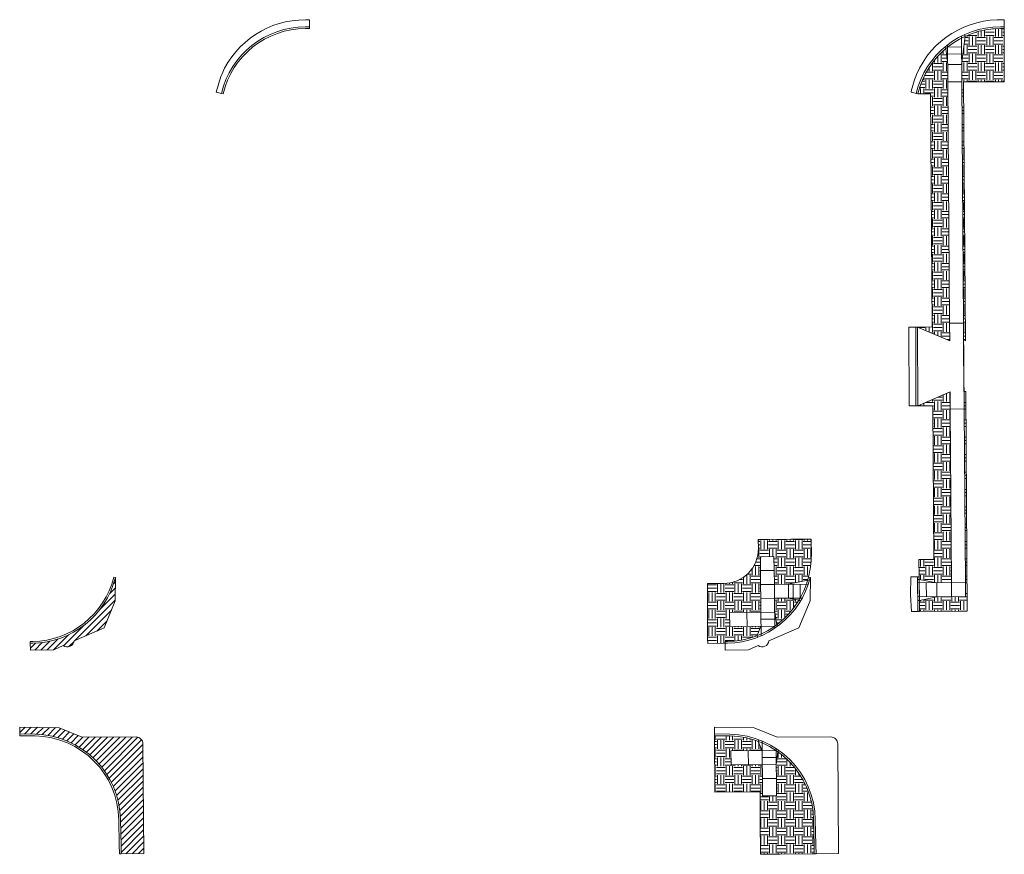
# Model space of a CAD drawing. Header units: feet. Extents: x 2273745 to 2275335, y 502459 to 502700.
# Tile 2 of 2: x 2275052 to 2275335, y 502459 to 502700. Entities that reach past the tile are written whole.
import ezdxf

# ---------------------------------------------------------------- set-up
doc = ezdxf.new("R2010")
doc.units = ezdxf.units.FT
doc.header["$LTSCALE"] = 20
doc.header["$MEASUREMENT"] = 0
doc.layers.add('SC_Scratch2', color=7, linetype='Continuous', lineweight=15, plot=False)
doc.layers.add('SC_Scratch3', color=7, linetype='Continuous', lineweight=15, plot=False)
pattern_1 = [(45, (0, 0), (-0.8838834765, 0.8838834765), [])]

msp = doc.modelspace()

# ---------------------------------------------------------------- hatches: boundary and pattern name
at = {"layer": 'SC_Scratch2', "linetype": 'ByBlock'}
h = msp.add_hatch(dxfattribs=at)
h.set_pattern_fill('ANSI31', color=2, scale=10)
h.set_pattern_definition(pattern_1)
h.paths.add_polyline_path([(2275079.46, 502532.28), (2275079.56, 502538.98), (2275079.51, 502538.99, -0.338603), (2275055.71, 502520.11), (2275055, 502520.1), (2275055.04, 502518.1), (2275061.76, 502518.22), (2275064.52, 502519.42, 0.554768), (2275067.63, 502520.77), (2275076.28, 502524.53)])
h = msp.add_hatch(dxfattribs=at)
h.set_pattern_fill('ANSI31', color=2, scale=10)
h.set_pattern_definition(pattern_1)
h.paths.add_polyline_path([(2275087.45, 502491.16, 0.41217), (2275085.43, 502493.13), (2275069.98, 502493.08), (2275063.36, 502495.8), (2275052.01, 502496), (2275051.97, 502494), (2275056.41, 502493.92, -0.405442), (2275080.98, 502469.25), (2275081.14, 502462.09), (2275081.19, 502459.49), (2275087.67, 502459.63)])
at = {"layer": 'SC_Scratch3', "linetype": 'ByBlock'}
h = msp.add_hatch(dxfattribs=at)
h.set_pattern_fill('EARTH', color=256, scale=10)
h.paths.add_polyline_path([(2275323.63, 502681.6), (2275335.36, 502681.64), (2275335.36, 502696.99), (2275334.25, 502696.99, 0.106849), (2275324.14, 502694.77), (2275323.09, 502686.67), (2275323.13, 502681.67), (2275323.63, 502612.19), (2275323.67, 502607.19), (2275324.17, 502607.12)])
h = msp.add_hatch(dxfattribs=at)
h.set_pattern_fill('EARTH', color=256, scale=10)
h.paths.add_polyline_path([(2275319.13, 502681.65), (2275319.09, 502686.64), (2275318.59, 502691.27, 0.161067), (2275310.5, 502678.18), (2275314.15, 502678.18), (2275314.64, 502611.12), (2275310.42, 502611.09), (2275319.67, 502607.16), (2275319.63, 502612.16)])
h = msp.add_hatch(dxfattribs=at)
h.set_pattern_fill('EARTH', color=256, scale=10)
h.paths.add_polyline_path([(2275319.81, 502587.49), (2275319.77, 502592.49), (2275310.53, 502588.43), (2275314.8, 502588.46), (2275315.12, 502544.21), (2275310.75, 502544.21), (2275310.9, 502539.22), (2275310.91, 502538.45), (2275315.92, 502537.5), (2275320.17, 502537.54)])
h = msp.add_hatch(dxfattribs=at)
h.set_pattern_fill('EARTH', color=256, scale=10)
h.paths.add_polyline_path([(2275324.27, 502592.57), (2275323.77, 502592.52), (2275323.81, 502587.52), (2275324.17, 502537.58), (2275324.2, 502533.58), (2275315.96, 502533.5), (2275310.97, 502532.45), (2275311, 502529.22), (2275324.73, 502529.32)])
h = msp.add_hatch(dxfattribs=at)
h.set_pattern_fill('EARTH', color=256, scale=10)
h.paths.add_polyline_path([(2275279.81, 502550.09), (2275273.9, 502550.09), (2275264.58, 502550), (2275264.6, 502547.38, -0.415236), (2275254.63, 502537.31), (2275249.92, 502537.29), (2275249.98, 502521.31), (2275250.01, 502520.01), (2275255, 502520.1), (2275255, 502520.61, 0.096973), (2275264.26, 502522.31), (2275265.33, 502525), (2275256.34, 502524.92), (2275256.3, 502528.91), (2275265.3, 502529), (2275265.26, 502533), (2275265.22, 502537), (2275265.18, 502541), (2275265.24, 502545), (2275269.06, 502545.04), (2275269.18, 502541.04), (2275269.22, 502537.04), (2275273.22, 502537.08), (2275278.79, 502538.23, 0.00911), (2275279.03, 502539.09, 0.043255), (2275279.88, 502545.35)])
h = msp.add_hatch(dxfattribs=at)
h.set_pattern_fill('EARTH', color=256, scale=10)
h.paths.add_polyline_path([(2275276.29, 502532.51), (2275273.26, 502533.08), (2275269.26, 502533.04), (2275269.3, 502529.04), (2275269.87, 502525.43, 0.098438)], flags=17)
h = msp.add_hatch(dxfattribs=at)
h.set_pattern_fill('EARTH', color=256, scale=10)
h.paths.add_polyline_path([(2275265.72, 502485.2), (2275256.72, 502485.11), (2275256.68, 502489.11), (2275265.68, 502489.19), (2275264.55, 502491.88, 0.085279), (2275256.4, 502493.42), (2275251.96, 502493.5), (2275252.02, 502477.3), (2275265.1, 502477.35), (2275265.15, 502469.15), (2275265.23, 502459.38), (2275270.82, 502459.38), (2275280.69, 502459.48), (2275280.64, 502462.09), (2275280.48, 502469.24, 0.238909), (2275270.21, 502488.87), (2275269.72, 502485.23), (2275269.81, 502476.23), (2275265.81, 502476.2)])

# ---------------------------------------------------------------- linework, layer by layer
at = {"layer": 'SC_Scratch2', "linetype": 'ByBlock'}
for points in [[(2275135.38, 502697.49), (2275135.38, 502699.49), (2275134.25, 502699.49, 0.300378), (2275110.11, 502683.79, 0.027857), (2275108.55, 502678.65), (2275110.01, 502678.3)], [(2275135.38, 502697.49), (2275134.25, 502697.49, 0.346218), (2275110.01, 502678.3, 0.346218)], [(2275135.38, 502696.99), (2275134.25, 502696.99, 0.346218), (2275110.5, 502678.18, 0.346218)], [(2275055, 502520.6), (2275055.7, 502520.61, 0.338407), (2275079.03, 502539.09, 0.338407)], [(2275055, 502520.1), (2275055.71, 502520.11, 0.338603), (2275079.51, 502538.99, 0.338603)], [(2275079.51, 502538.99), (2275079.56, 502538.98), (2275079.46, 502532.28), (2275076.28, 502524.53), (2275067.63, 502520.77, -0.554768), (2275064.52, 502519.42), (2275061.76, 502518.22), (2275055.04, 502518.1), (2275055, 502520.1)], [(2275080.7, 502459.48), (2275087.67, 502459.63), (2275087.45, 502491.13, 0.414214), (2275085.45, 502493.13), (2275069.98, 502493.08), (2275063.36, 502495.8), (2275052.01, 502496), (2275051.96, 502493.58)], [(2275051.96, 502493.5), (2275056.4, 502493.42, -0.405442), (2275080.48, 502469.24), (2275080.64, 502462.09), (2275080.69, 502459.48)], [(2275051.97, 502494), (2275056.41, 502493.92, -0.405442), (2275080.98, 502469.25), (2275081.14, 502462.09), (2275081.19, 502459.49)]]:
    msp.add_lwpolyline(points, format="xyb", dxfattribs=at)
for points, elevation in [([(2275135.38, 502697.49), (2275135.36, 502696.99)], 1152.88), ([(2275055, 502520.1), (2275055, 502520.6)], 1155.31)]:
    msp.add_lwpolyline(points, dxfattribs=dict(at, elevation=elevation))
for points in [[(2275110.01, 502678.3), (2275110.5, 502678.18)], [(2275079.03, 502539.09), (2275079.51, 502538.99)], [(2275051.97, 502494), (2275051.96, 502493.5)], [(2275081.19, 502459.49), (2275080.69, 502459.48)]]:
    msp.add_lwpolyline(points, dxfattribs=at)
at = {"layer": 'SC_Scratch3', "elevation": 1154.83, "flags": 128}
msp.add_lwpolyline([(2275308.48, 502539.19), (2275308.38, 502534.03), (2275308.65, 502529.2), (2275311, 502529.22), (2275324.73, 502529.32), (2275324.27, 502592.57), (2275323.77, 502592.52), (2275323.67, 502607.19), (2275324.17, 502607.12), (2275323.63, 502681.6), (2275335.36, 502681.64), (2275335.36, 502696.99), (2275335.38, 502699.49, 0.311194), (2275310.11, 502683.79, 0.027857), (2275308.55, 502678.65), (2275310.5, 502678.18), (2275314.15, 502678.18), (2275314.64, 502611.12), (2275310.42, 502611.09), (2275307.87, 502611.08), (2275307.96, 502588.41), (2275310.53, 502588.43), (2275314.8, 502588.46), (2275315.12, 502544.21), (2275310.75, 502544.21), (2275310.9, 502539.22), (2275308.48, 502539.19)], format="xyb", dxfattribs=at)
at = {"layer": 'SC_Scratch3', "linetype": 'ByBlock'}
for points in [[(2275335.38, 502697.49), (2275334.25, 502697.49, 0.346218), (2275310.01, 502678.3, 0.346218)], [(2275335.38, 502696.99), (2275334.25, 502696.99, 0.346218), (2275310.5, 502678.18, 0.346218)], [(2275255, 502520.6), (2275255.7, 502520.61, 0.338407), (2275279.03, 502539.09, 0.338407)], [(2275255, 502520.1), (2275255.71, 502520.11, 0.338603), (2275279.51, 502538.99, 0.338603)], [(2275251.96, 502493.5), (2275256.4, 502493.42, -0.405442), (2275280.48, 502469.24), (2275280.64, 502462.09), (2275280.69, 502459.48)], [(2275251.97, 502494), (2275256.41, 502493.92, -0.405442), (2275280.98, 502469.25), (2275281.14, 502462.09), (2275281.19, 502459.49)]]:
    msp.add_lwpolyline(points, format="xyb", dxfattribs=at)
for points, elevation in [([(2275335.38, 502697.49), (2275335.36, 502696.99)], 1152.88), ([(2275310.42, 502611.09), (2275310.53, 502588.43)], 1154.56), ([(2275310.4, 502539.21), (2275310.9, 502539.22)], 1154.83), ([(2275310.4, 502539.21), (2275310.5, 502529.21)], 1154.83), ([(2275310.9, 502539.22), (2275311, 502529.22)], 1154.83), ([(2275310.96, 502533.45), (2275310.92, 502537.45)], 1154.83), ([(2275312.96, 502533.47), (2275312.92, 502537.47)], 1154.83), ([(2275315.96, 502533.5), (2275315.92, 502537.5)], 1154.83), ([(2275310.5, 502529.21), (2275311, 502529.22)], 1154.83), ([(2275270.16, 502525.02), (2275269.87, 502525.42), (2275269.3, 502529.04)], 1155.11), ([(2275264.44, 502521.85), (2275264.26, 502522.31), (2275265.33, 502525)], 1155.11), ([(2275255, 502520.1), (2275255, 502520.6)], 1155.31), ([(2275264.73, 502492.34), (2275264.55, 502491.88), (2275265.68, 502489.19)], 1155.11), ([(2275261.68, 502489.16), (2275261.72, 502485.16)], 1155.11), ([(2275270.5, 502489.27), (2275270.21, 502488.87), (2275269.72, 502485.23)], 1155.11)]:
    msp.add_lwpolyline(points, dxfattribs=dict(at, elevation=elevation))
for points in [[(2275323.03, 502694.79), (2275323.13, 502681.67)], [(2275323.93, 502695.22), (2275324.14, 502694.77), (2275323.09, 502686.67)], [(2275318.27, 502691.65), (2275318.59, 502691.27), (2275319.09, 502686.64)], [(2275319.05, 502692.28), (2275319.13, 502681.65)], [(2275319.06, 502691.64), (2275323.06, 502691.67)], [(2275319.07, 502689.64), (2275323.07, 502689.67)], [(2275319.09, 502686.64), (2275323.09, 502686.67)], [(2275319.13, 502681.65), (2275323.13, 502681.67)], [(2275319.13, 502681.65), (2275319.63, 502612.16)], [(2275323.13, 502681.67), (2275323.63, 502612.19)], [(2275310.01, 502678.3), (2275310.5, 502678.18)], [(2275309.96, 502588.42), (2275307.96, 502588.41), (2275307.87, 502611.08), (2275309.87, 502611.09)], [(2275309.87, 502611.09), (2275309.96, 502588.42)], [(2275319.81, 502587.49), (2275320.17, 502537.54)], [(2275323.81, 502587.52), (2275324.17, 502537.58)], [(2275265.22, 502537), (2275265.18, 502541), (2275265.24, 502545)], [(2275265.24, 502545), (2275269.06, 502545.04)], [(2275269.22, 502537.04), (2275269.18, 502541.04), (2275269.06, 502545.04)], [(2275265.18, 502541), (2275269.18, 502541.04)], [(2275279.27, 502538.09), (2275278.79, 502538.23), (2275273.22, 502537.08)], [(2275279.03, 502539.09), (2275279.51, 502538.99)], [(2275310.41, 502538.44), (2275310.91, 502538.45), (2275315.92, 502537.5)], [(2275265.22, 502537), (2275269.22, 502537.04)], [(2275265.26, 502533), (2275265.22, 502537)], [(2275278.97, 502537.14), (2275269.22, 502537.04)], [(2275269.22, 502537.04), (2275269.26, 502533.04)], [(2275273.22, 502537.08), (2275273.26, 502533.08)], [(2275274.64, 502533.09), (2275274.6, 502537.09)], [(2275276.64, 502533.11), (2275276.6, 502537.11)], [(2275310.42, 502537.44), (2275324.17, 502537.58)], [(2275320.17, 502537.54), (2275320.2, 502533.54)], [(2275324.17, 502537.58), (2275324.2, 502533.58)], [(2275265.36, 502522.23), (2275265.3, 502529), (2275265.26, 502533), (2275269.26, 502533.04), (2275269.34, 502524.44)], [(2275269.26, 502533.04), (2275277.21, 502533.12)], [(2275276.72, 502532.25), (2275276.29, 502532.51), (2275273.26, 502533.08)], [(2275310.46, 502533.44), (2275324.2, 502533.58)], [(2275310.47, 502532.44), (2275310.97, 502532.45), (2275315.96, 502533.5)], [(2275269.3, 502529.04), (2275256.3, 502528.91), (2275256.34, 502524.92), (2275269.33, 502525.04)], [(2275261.3, 502528.96), (2275261.33, 502524.96)], [(2275269.31, 502527.04), (2275265.32, 502527)], [(2275251.97, 502494), (2275251.96, 502493.5)], [(2275269.72, 502485.23), (2275256.72, 502485.11), (2275256.68, 502489.11), (2275269.68, 502489.23)], [(2275269.7, 502487.23), (2275265.7, 502487.19)], [(2275269.76, 502481.23), (2275265.76, 502481.2)], [(2275281.19, 502459.49), (2275280.69, 502459.48)]]:
    msp.add_lwpolyline(points, dxfattribs=at)
msp.add_lwpolyline([(2275323.63, 502612.19), (2275319.63, 502612.16), (2275319.67, 502607.16), (2275310.42, 502611.09), (2275309.87, 502611.09), (2275309.96, 502588.42), (2275310.53, 502588.43), (2275319.77, 502592.49), (2275319.81, 502587.49), (2275323.81, 502587.52)], close=True, dxfattribs=at)
at = {"layer": 'SC_Scratch3', "flags": 128}
msp.add_lwpolyline([(2275264.58, 502550), (2275273.9, 502550.09), (2275279.81, 502550.09), (2275279.88, 502545.35, -0.043255), (2275279.03, 502539.09), (2275279.51, 502538.99), (2275279.56, 502538.98), (2275279.46, 502532.28), (2275276.28, 502524.53), (2275267.63, 502520.77, -0.554768), (2275264.52, 502519.42), (2275261.76, 502518.22), (2275255.04, 502518.1), (2275255, 502520.1), (2275250.01, 502520.01), (2275249.98, 502521.31), (2275249.92, 502537.29), (2275254.63, 502537.31, 0.415236), (2275264.6, 502547.38), (2275264.58, 502550)], format="xyb", dxfattribs=at)
msp.add_lwpolyline([(2275251.96, 502493.5), (2275252.02, 502477.3), (2275265.1, 502477.35), (2275265.15, 502469.15), (2275265.23, 502459.38), (2275270.82, 502459.38), (2275280.69, 502459.48), (2275281.19, 502459.49), (2275287.67, 502459.63), (2275287.45, 502491.13, 0.414214), (2275285.45, 502493.13), (2275269.98, 502493.08), (2275263.36, 502495.8), (2275252.01, 502496)], format="xyb", close=True, dxfattribs=at)
at = {"layer": 'SC_Scratch3', "ltscale": 0.25}
msp.add_lwpolyline([(2275269.68, 502489.84), (2275269.81, 502476.23), (2275265.81, 502476.2), (2275265.66, 502491.98)], dxfattribs=at)

doc.saveas('drawing.dxf')
